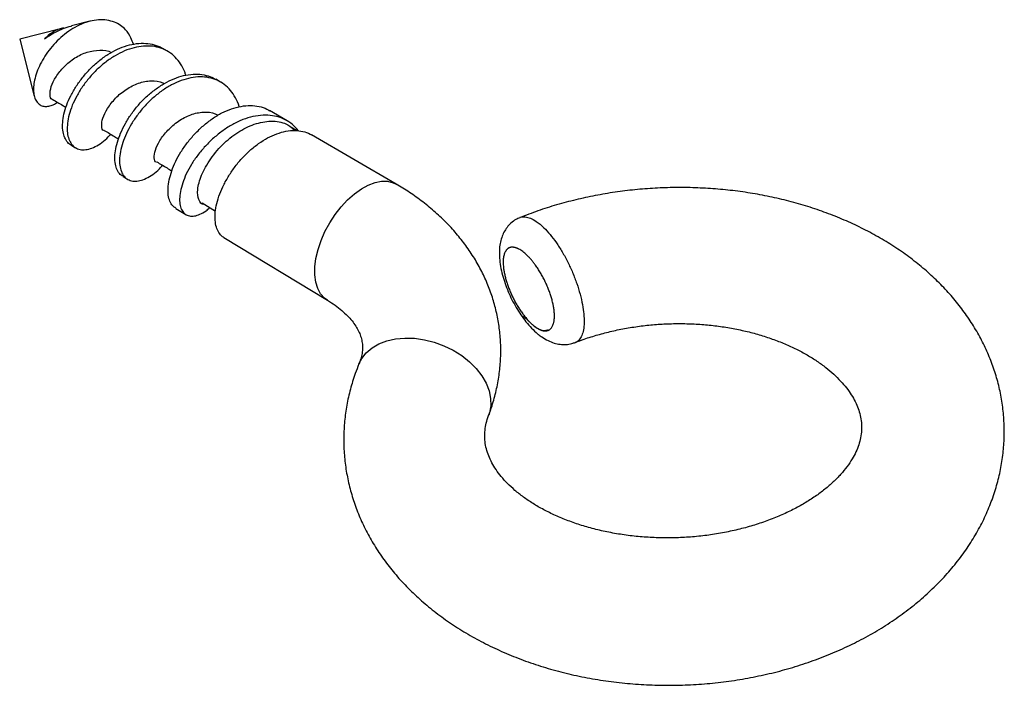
# Model space of a CAD drawing. Extents: x -5.14 to 2.27, y -1.81 to 3.2.
import ezdxf

# ---------------------------------------------------------------- set-up
doc = ezdxf.new("R2010")
doc.units = 0
doc.layers.get('0').update_dxf_attribs({"linetype": 'CONTINUOUS'})

msp = doc.modelspace()

# ---------------------------------------------------------------- linework, layer by layer
at = {"color": 7, "linetype": 'CONTINUOUS'}
for p, q in [((-4.8317, 3.1307), (-5.1395, 3.0521)), ((-4.6116, 3.1868), (-4.7495, 3.1516)), ((-5.1395, 3.0521), (-5.0299, 2.6241)), ((-4.027, 2.962), (-4.0623, 2.9825)), ((-3.6272, 2.7298), (-3.6631, 2.7507)), ((-3.1262, 2.4388), (-3.2581, 2.5154)), ((-3.0474, 2.3628), (-3.1005, 2.3937)), ((-2.3051, 1.9618), (-2.9418, 2.3317)), ((-4.7544, 2.2571), (-4.7196, 2.2361)), ((-4.3627, 2.0202), (-4.3276, 1.999)), ((-3.9649, 1.7796), (-3.8874, 1.7327)), ((-3.7668, 1.8205), (-3.6648, 1.7592)), ((-3.6026, 1.5604), (-2.8228, 1.0887))]:
    msp.add_line(p, q, dxfattribs=at)
at = {"color": 8, "linetype": 'CONTINUOUS', "flags": 128}
for points in [[(-2.8232, 1.089), (-2.8451, 1.105), (-2.8735, 1.137), (-2.8954, 1.1773), (-2.9101, 1.2251), (-2.9173, 1.2795), (-2.9169, 1.3392), (-2.9088, 1.4031), (-2.8931, 1.4696), (-2.8703, 1.5374), (-2.8408, 1.6049), (-2.8051, 1.6707), (-2.7642, 1.7333), (-2.719, 1.7913), (-2.6703, 1.8435), (-2.6193, 1.8888), (-2.5672, 1.9261), (-2.515, 1.9546), (-2.4639, 1.9738), (-2.415, 1.9833), (-2.3694, 1.9829), (-2.328, 1.9728), (-2.3051, 1.9618)], [(-2.5853, 0.6092), (-2.5638, 0.6502), (-2.5296, 0.6931), (-2.4861, 0.7301), (-2.4343, 0.7602), (-2.3751, 0.7829), (-2.3099, 0.7975), (-2.24, 0.8039), (-2.1671, 0.8018), (-2.0926, 0.7912), (-2.0181, 0.7723), (-1.9455, 0.7457), (-1.8761, 0.7118), (-1.8116, 0.6714), (-1.7533, 0.6254), (-1.7026, 0.5747), (-1.6604, 0.5207), (-1.6278, 0.4643), (-1.6054, 0.4068), (-1.5935, 0.3496), (-1.5926, 0.2937), (-1.6024, 0.2405), (-1.6083, 0.223)]]:
    msp.add_lwpolyline(points, dxfattribs=at)
at = {"color": 7, "linetype": 'CONTINUOUS'}
for points, knots in [([(-4.3418, 3.1237), (-4.3545, 3.1351), (-4.3799, 3.158), (-4.4274, 3.1825), (-4.4828, 3.1972), (-4.5452, 3.1996), (-4.6099, 3.1891), (-4.675, 3.1671), (-4.7395, 3.1335), (-4.8008, 3.0907), (-4.8575, 3.04), (-4.9077, 2.9844), (-4.9506, 2.9249), (-4.9854, 2.8641), (-5.0116, 2.8032), (-5.0286, 2.7454), (-5.0363, 2.6928), (-5.0356, 2.6468), (-5.0265, 2.6079), (-5.0103, 2.5775), (-4.9874, 2.5566), (-4.9598, 2.546), (-4.9286, 2.5455), (-4.8954, 2.5551), (-4.8705, 2.5664), (-4.8573, 2.5767), (-4.8556, 2.578)], [0, 0, 0, 0, 0.043911, 0.087815, 0.137899, 0.187983, 0.236206, 0.284422, 0.332252, 0.380067, 0.425742, 0.471417, 0.515485, 0.559545, 0.602924, 0.646287, 0.68733, 0.728372, 0.768336, 0.80829, 0.847146, 0.885991, 0.922533, 0.959073, 0.994849, 1, 1, 1, 1]), ([(-4.9528, 3.0548), (-4.9416, 3.0625), (-4.9155, 3.0805), (-4.8682, 3.1076), (-4.8118, 3.1323), (-4.7709, 3.1474), (-4.75, 3.1514), (-4.7495, 3.1515)], [0, 0, 0, 0, 0.185202, 0.432809, 0.712725, 0.992797, 1, 1, 1, 1]), ([(-4.8053, 3.1338), (-4.807, 3.1341), (-4.8185, 3.1361), (-4.8431, 3.1277), (-4.8861, 3.1099), (-4.9247, 3.0818), (-4.9488, 3.0587), (-4.9528, 3.0548)], [0, 0, 0, 0, 0.039233, 0.267278, 0.503405, 0.917942, 1, 1, 1, 1]), ([(-4.2827, 3.0139), (-4.2885, 3.0304), (-4.3032, 3.0719), (-4.3273, 3.1042), (-4.3418, 3.1237)], [0, 0, 0, 0, 0.401096, 1, 1, 1, 1]), ([(-4.8868, 2.5967), (-4.89, 2.597), (-4.9055, 2.5985), (-4.9139, 2.6337), (-4.9061, 2.6934), (-4.8697, 2.7698), (-4.8073, 2.8471), (-4.7262, 2.9143), (-4.6316, 2.9601), (-4.5376, 2.9724), (-4.4733, 2.969), (-4.4494, 2.952), (-4.449, 2.9517)], [0, 0, 0, 0, 0.031992, 0.152701, 0.273533, 0.394204, 0.514971, 0.635738, 0.75641, 0.877242, 0.997951, 1, 1, 1, 1]), ([(-4.7543, 2.2573), (-4.7547, 2.2575), (-4.7671, 2.2622), (-4.785, 2.283), (-4.8058, 2.3192), (-4.8165, 2.3677), (-4.8174, 2.4243), (-4.8077, 2.4885), (-4.7875, 2.5567), (-4.7561, 2.6276), (-4.7152, 2.698), (-4.6651, 2.7672), (-4.6079, 2.8315), (-4.544, 2.8899), (-4.4759, 2.9391), (-4.4038, 2.9782), (-4.3314, 3.0056), (-4.2592, 3.0208), (-4.1902, 3.0233), (-4.1259, 3.0112), (-4.0832, 2.9969), (-4.0642, 2.9832), (-4.0626, 2.982)], [0, 0, 0, 0, 0.001728, 0.056061, 0.111963, 0.166404, 0.222426, 0.276824, 0.332803, 0.387139, 0.443043, 0.497503, 0.553546, 0.607924, 0.663881, 0.718224, 0.774135, 0.828607, 0.884665, 0.939026, 0.994964, 1, 1, 1, 1]), ([(-3.8891, 2.7807), (-3.8915, 2.7893), (-3.9004, 2.8208), (-3.9268, 2.8677), (-3.9673, 2.919), (-4.0174, 2.959), (-4.0743, 2.9864), (-4.1379, 3.0009), (-4.2056, 3.002), (-4.2774, 2.9902), (-4.3499, 2.966), (-4.4224, 2.9295), (-4.4915, 2.8826), (-4.5568, 2.8262), (-4.6157, 2.7634), (-4.6682, 2.6954), (-4.7115, 2.6252), (-4.7454, 2.5537), (-4.7684, 2.4845), (-4.7809, 2.4189), (-4.7828, 2.3605), (-4.7748, 2.3101), (-4.757, 2.2698), (-4.7299, 2.2401), (-4.6951, 2.2228), (-4.6536, 2.2182), (-4.6082, 2.2269), (-4.5595, 2.2484), (-4.5099, 2.283), (-4.4737, 2.3133), (-4.4557, 2.3344), (-4.4535, 2.337)], [0, 0, 0, 0, 0.013451, 0.049262, 0.086107, 0.121987, 0.158909, 0.194765, 0.231663, 0.267476, 0.304322, 0.340215, 0.377151, 0.412994, 0.449877, 0.485694, 0.522544, 0.558446, 0.595393, 0.631225, 0.668096, 0.70392, 0.740777, 0.77668, 0.813629, 0.849451, 0.886312, 0.922147, 0.959016, 0.994913, 1, 1, 1, 1]), ([(-4.3618, 2.0216), (-4.3662, 2.0238), (-4.382, 2.0316), (-4.4013, 2.0578), (-4.4184, 2.0994), (-4.4251, 2.1511), (-4.4211, 2.2109), (-4.4062, 2.2761), (-4.3807, 2.3461), (-4.3455, 2.4175), (-4.3007, 2.489), (-4.2477, 2.5569), (-4.1867, 2.6197), (-4.1205, 2.6746), (-4.0499, 2.7211), (-3.9779, 2.7566), (-3.9052, 2.7804), (-3.8345, 2.7913), (-3.7664, 2.7882), (-3.7086, 2.7748), (-3.6769, 2.7569), (-3.6638, 2.7494)], [0, 0, 0, 0, 0.021459, 0.077449, 0.131872, 0.187878, 0.242209, 0.29811, 0.352546, 0.408561, 0.462962, 0.518945, 0.573279, 0.629181, 0.683636, 0.739674, 0.794055, 0.850015, 0.904355, 0.960263, 1, 1, 1, 1]), ([(-3.4867, 2.5434), (-3.4869, 2.5441), (-3.4932, 2.5697), (-3.5145, 2.6123), (-3.5513, 2.669), (-3.5976, 2.7129), (-3.6524, 2.7454), (-3.7137, 2.7648), (-3.7807, 2.7709), (-3.8507, 2.7634), (-3.9233, 2.7427), (-3.9955, 2.7102), (-4.067, 2.6666), (-4.1343, 2.6138), (-4.1969, 2.5524), (-4.2519, 2.4855), (-4.2991, 2.4144), (-4.3369, 2.3432), (-4.3654, 2.2726), (-4.3829, 2.206), (-4.3896, 2.1442), (-4.3855, 2.0904), (-4.3712, 2.0456), (-4.3484, 2.0124), (-4.3173, 1.9909), (-4.2793, 1.9822), (-4.2352, 1.9863), (-4.1875, 2.0033), (-4.1375, 2.0337), (-4.0959, 2.0674), (-4.0718, 2.0946), (-4.064, 2.1035)], [0, 0, 0, 0, 0.00105, 0.038423, 0.074377, 0.111384, 0.147178, 0.184011, 0.219811, 0.256652, 0.292397, 0.329181, 0.364904, 0.401657, 0.437465, 0.474316, 0.51005, 0.546821, 0.582552, 0.619314, 0.655121, 0.691971, 0.727697, 0.764458, 0.800201, 0.836976, 0.872775, 0.909618, 0.945338, 0.982092, 1, 1, 1, 1]), ([(-4.5034, 2.3645), (-4.5042, 2.3645), (-4.5168, 2.3659), (-4.5246, 2.3975), (-4.518, 2.4553), (-4.4812, 2.5318), (-4.421, 2.6099), (-4.3392, 2.6783), (-4.2451, 2.726), (-4.1498, 2.7431), (-4.0829, 2.7379), (-4.0559, 2.7194), (-4.0528, 2.7173)], [0, 0, 0, 0, 0.008543, 0.130541, 0.252377, 0.374309, 0.496242, 0.618077, 0.740075, 0.861949, 0.983822, 1, 1, 1, 1]), ([(-4.8906, 2.599), (-4.8657, 2.584), (-4.8324, 2.5641), (-4.7992, 2.5442), (-4.7909, 2.5392)], [0, 0, 0, 0, 0.752513, 1, 1, 1, 1]), ([(-3.9642, 1.7807), (-3.9724, 1.7861), (-3.991, 1.7982), (-4.0103, 1.8315), (-4.0222, 1.8761), (-4.0239, 1.9311), (-4.0153, 1.9931), (-3.9961, 2.0615), (-3.9667, 2.1326), (-3.9267, 2.2048), (-3.8778, 2.2748), (-3.8206, 2.3417), (-3.7576, 2.4024), (-3.6892, 2.4556), (-3.6182, 2.4986), (-3.5449, 2.5302), (-3.4726, 2.5491), (-3.402, 2.5555), (-3.3368, 2.5477), (-3.2885, 2.5336), (-3.2652, 2.5181), (-3.259, 2.5139)], [0, 0, 0, 0, 0.0430768, 0.0974129, 0.1533212, 0.2077329, 0.2637207, 0.3181503, 0.3741641, 0.4284983, 0.4844028, 0.5388366, 0.5948499, 0.6492581, 0.7052487, 0.7595846, 0.8154892, 0.8699432, 0.9259798, 0.9803675, 1, 1, 1, 1]), ([(-4.1094, 2.1269), (-4.1095, 2.1269), (-4.1213, 2.1273), (-4.1291, 2.1573), (-4.1221, 2.2141), (-4.0878, 2.2896), (-4.027, 2.3684), (-3.9459, 2.4381), (-3.8519, 2.4893), (-3.756, 2.5073), (-3.6845, 2.5036), (-3.6539, 2.4832), (-3.6474, 2.4788)], [0, 0, 0, 0, 0.000672, 0.121379, 0.242183, 0.362987, 0.483694, 0.604563, 0.725308, 0.846054, 0.966922, 1, 1, 1, 1]), ([(-3.0409, 2.362), (-3.0471, 2.3704), (-3.0672, 2.3978), (-3.1105, 2.4314), (-3.1698, 2.4623), (-3.2357, 2.479), (-3.3077, 2.4825), (-3.3825, 2.4724), (-3.4595, 2.449), (-3.5353, 2.4133), (-3.6094, 2.3663), (-3.6789, 2.3108), (-3.7435, 2.2479), (-3.8002, 2.1805), (-3.8486, 2.1094), (-3.8865, 2.0385), (-3.914, 1.9692), (-3.931, 1.9054), (-3.9374, 1.8481), (-3.9332, 1.7998), (-3.9185, 1.7612), (-3.8945, 1.7345), (-3.8626, 1.7204), (-3.8251, 1.7199), (-3.7825, 1.7334), (-3.7428, 1.7548), (-3.7171, 1.7767), (-3.7075, 1.7848)], [0, 0, 0, 0, 0.0186288, 0.0608311, 0.1018024, 0.1439657, 0.1848774, 0.2269688, 0.2679935, 0.3102123, 0.3511555, 0.3932885, 0.4341956, 0.4762808, 0.5173175, 0.5595509, 0.6004728, 0.6425819, 0.6835057, 0.7256092, 0.7666419, 0.808872, 0.849778, 0.8918689, 0.9328154, 0.9749442, 1, 1, 1, 1]), ([(-3.7488, 1.8097), (-3.7498, 1.8095), (-3.7711, 1.8057), (-3.7939, 1.843), (-3.8058, 1.9159), (-3.7754, 2.0281), (-3.7059, 2.1539), (-3.6049, 2.2731), (-3.4834, 2.3653), (-3.3559, 2.4242), (-3.2294, 2.442), (-3.1288, 2.4215), (-3.0843, 2.3804), (-3.068, 2.3653)], [0, 0, 0, 0, 0.004646, 0.101546, 0.201396, 0.304569, 0.411117, 0.520586, 0.620966, 0.723916, 0.829177, 0.9371, 1, 1, 1, 1]), ([(-4.5025, 2.3664), (-4.4771, 2.3511), (-4.4414, 2.3297), (-4.4056, 2.3083), (-4.3953, 2.3021)], [0, 0, 0, 0, 0.711656, 1, 1, 1, 1]), ([(-3.6023, 1.5608), (-3.6032, 1.5611), (-3.6162, 1.5662), (-3.6348, 1.5878), (-3.6564, 1.6256), (-3.6681, 1.6757), (-3.6699, 1.7339), (-3.661, 1.7996), (-3.6413, 1.8693), (-3.6112, 1.9424), (-3.572, 2.0156), (-3.5241, 2.0876), (-3.4691, 2.1549), (-3.4075, 2.2163), (-3.3415, 2.2685), (-3.2723, 2.3112), (-3.2031, 2.3425), (-3.1343, 2.3616), (-3.0687, 2.3679), (-3.0073, 2.3595), (-2.9649, 2.3467), (-2.9455, 2.3329), (-2.9424, 2.3307)], [0, 0, 0, 0, 0.003686, 0.057656, 0.113187, 0.16721, 0.222804, 0.276745, 0.332249, 0.386232, 0.441778, 0.495789, 0.551371, 0.60531, 0.660811, 0.714808, 0.770369, 0.824367, 0.879935, 0.933874, 0.989373, 1, 1, 1, 1]), ([(-4.1078, 2.1298), (-4.082, 2.1143), (-4.0442, 2.0917), (-4.0064, 2.069), (-3.9944, 2.0619)], [0, 0, 0, 0, 0.6842643, 1, 1, 1, 1]), ([(-2.5853, 0.6092), (-2.5948, 0.585), (-2.6196, 0.5225), (-2.6513, 0.4192), (-2.6781, 0.2997), (-2.6948, 0.1792), (-2.7014, 0.0584), (-2.6979, -0.0621), (-2.6844, -0.182), (-2.661, -0.3008), (-2.6279, -0.4181), (-2.5849, -0.5333), (-2.5323, -0.6463), (-2.4702, -0.7565), (-2.3986, -0.8637), (-2.3176, -0.9672), (-2.2274, -1.0669), (-2.1282, -1.162), (-2.0204, -1.2523), (-1.9043, -1.3371), (-1.7804, -1.416), (-1.6493, -1.4887), (-1.5115, -1.5546), (-1.3678, -1.6135), (-1.2187, -1.6651), (-1.0651, -1.7091), (-0.9077, -1.7453), (-0.7471, -1.7736), (-0.5842, -1.7938), (-0.4195, -1.8059), (-0.2539, -1.8099), (-0.088, -1.8057), (0.0774, -1.7933), (0.2416, -1.7727), (0.404, -1.7441), (0.5638, -1.7075), (0.7203, -1.663), (0.8728, -1.6107), (1.0207, -1.5509), (1.1632, -1.4836), (1.2997, -1.4092), (1.4295, -1.328), (1.5518, -1.2403), (1.6661, -1.1466), (1.7717, -1.0472), (1.8681, -0.9429), (1.9548, -0.8341), (2.0315, -0.7215), (2.0978, -0.6058), (2.1536, -0.4876), (2.1989, -0.3676), (2.2336, -0.2463), (2.2577, -0.1245), (2.2715, -0.0025), (2.275, 0.1191), (2.2684, 0.2398), (2.2518, 0.3592), (2.2255, 0.4768), (2.1896, 0.5923), (2.1444, 0.7052), (2.09, 0.8152), (2.0266, 0.922), (1.9544, 1.0252), (1.8736, 1.1245), (1.7847, 1.2195), (1.6878, 1.3098), (1.5834, 1.395), (1.4721, 1.4748), (1.3543, 1.5488), (1.2306, 1.6168), (1.1016, 1.6786), (0.9679, 1.734), (0.83, 1.7829), (0.6887, 1.8251), (0.5443, 1.8607), (0.3975, 1.8895), (0.2487, 1.9115), (0.0985, 1.9268), (-0.0527, 1.9353), (-0.2043, 1.9371), (-0.356, 1.932), (-0.5071, 1.9203), (-0.6573, 1.9019), (-0.806, 1.8767), (-0.9528, 1.8449), (-1.0972, 1.8064), (-1.238, 1.7621), (-1.3285, 1.7273), (-1.3734, 1.71)], [0, 0, 0, 0, 0.007127, 0.018449, 0.029683, 0.040818, 0.051873, 0.062872, 0.07384, 0.084799, 0.095771, 0.106783, 0.117858, 0.129016, 0.140272, 0.151638, 0.163118, 0.174711, 0.18641, 0.198204, 0.210077, 0.222014, 0.233998, 0.246016, 0.258055, 0.270106, 0.282161, 0.294217, 0.306271, 0.318324, 0.330378, 0.342433, 0.354494, 0.366561, 0.378636, 0.390723, 0.402823, 0.414935, 0.42706, 0.439194, 0.451328, 0.463454, 0.475559, 0.487626, 0.499637, 0.511573, 0.523415, 0.535148, 0.546759, 0.558244, 0.569604, 0.580849, 0.591992, 0.603053, 0.614053, 0.625019, 0.635972, 0.646934, 0.65793, 0.668986, 0.680121, 0.691354, 0.702695, 0.714151, 0.72572, 0.737396, 0.749165, 0.761013, 0.772921, 0.784871, 0.796848, 0.808837, 0.820827, 0.83281, 0.844783, 0.856745, 0.868696, 0.880637, 0.892572, 0.904502, 0.916433, 0.928367, 0.940307, 0.952258, 0.964224, 0.976207, 0.98821, 1, 1, 1, 1]), ([(-1.6087, 0.2218), (-1.5999, 0.246), (-1.5776, 0.3076), (-1.5502, 0.4084), (-1.5288, 0.5235), (-1.5176, 0.6384), (-1.5164, 0.7524), (-1.525, 0.8651), (-1.5433, 0.9758), (-1.5709, 1.0844), (-1.6076, 1.1902), (-1.6533, 1.293), (-1.7077, 1.3925), (-1.7707, 1.4883), (-1.8419, 1.5802), (-1.9213, 1.6678), (-2.0085, 1.7507), (-2.1033, 1.8286), (-2.202, 1.8996), (-2.2717, 1.9416), (-2.3051, 1.9618)], [0, 0, 0, 0, 0.036931, 0.094341, 0.151229, 0.207528, 0.263356, 0.318855, 0.374175, 0.429434, 0.484778, 0.54036, 0.596322, 0.652785, 0.709849, 0.767574, 0.825986, 0.885065, 0.944753, 1, 1, 1, 1]), ([(-1.373, 1.709), (-1.3832, 1.7049), (-1.4077, 1.6951), (-1.441, 1.6697), (-1.4713, 1.6369), (-1.4946, 1.5999), (-1.512, 1.5589), (-1.5235, 1.5129), (-1.5289, 1.4617), (-1.5279, 1.4047), (-1.5199, 1.3429), (-1.5057, 1.2793), (-1.486, 1.2155), (-1.4619, 1.153), (-1.4336, 1.0919), (-1.4016, 1.0331), (-1.3662, 0.9773), (-1.3274, 0.9248), (-1.2856, 0.8773), (-1.2539, 0.8475), (-1.2362, 0.8332), (-1.2341, 0.8315)], [0, 0, 0, 0, 0.032916, 0.07961, 0.124404, 0.168773, 0.215542, 0.265915, 0.320414, 0.381583, 0.444317, 0.507606, 0.567793, 0.627983, 0.686868, 0.746132, 0.806004, 0.866092, 0.928819, 0.99147, 1, 1, 1, 1]), ([(-1.3462, 0.9697), (-1.2452, 0.8707), (-1.1969, 0.849), (-1.129, 0.8718), (-1.1108, 0.917), (-1.1164, 1.0498), (-1.1405, 1.137), (-1.2165, 1.3007), (-1.2682, 1.3771), (-1.3697, 1.4754), (-1.4187, 1.4963), (-1.4847, 1.4709), (-1.5022, 1.4251), (-1.4955, 1.2918), (-1.4716, 1.2063), (-1.3967, 1.0449), (-1.3462, 0.9697), (-1.2452, 0.8707)], [-0.125, -0.125, 0, 0, 0.125, 0.125, 0.25, 0.25, 0.375, 0.375, 0.5, 0.5, 0.625, 0.625, 0.75, 0.75, 0.875, 0.875, 1, 1, 1.125, 1.125]), ([(-2.8228, 1.0887), (-2.8127, 1.0824), (-2.7824, 1.0637), (-2.7376, 1.0312), (-2.6913, 0.9917), (-2.6525, 0.952), (-2.6211, 0.9126), (-2.5964, 0.874), (-2.578, 0.8358), (-2.5653, 0.7972), (-2.5581, 0.7559), (-2.558, 0.7136), (-2.565, 0.6694), (-2.575, 0.6351), (-2.5831, 0.6146), (-2.5853, 0.6092)], [0, 0, 0, 0, 0.036872, 0.110218, 0.1838, 0.258182, 0.334061, 0.412481, 0.495043, 0.584296, 0.684332, 0.79948, 0.889661, 0.970758, 1, 1, 1, 1]), ([(-0.9557, 0.7702), (-0.9334, 0.7789), (-0.8789, 0.8002), (-0.7868, 0.8288), (-0.6809, 0.8564), (-0.5715, 0.8787), (-0.4598, 0.8957), (-0.3462, 0.9071), (-0.2318, 0.9128), (-0.1172, 0.9128), (-0.0033, 0.9071), (0.109, 0.8957), (0.2191, 0.8789), (0.3261, 0.8567), (0.4293, 0.8294), (0.5279, 0.7975), (0.6213, 0.7611), (0.7089, 0.7209), (0.7901, 0.6773), (0.8644, 0.6308), (0.9314, 0.582), (0.9909, 0.5316), (1.0428, 0.4801), (1.0869, 0.4282), (1.1235, 0.3762), (1.1528, 0.3244), (1.1751, 0.2728), (1.1907, 0.2206), (1.1995, 0.1667), (1.2006, 0.1116), (1.1937, 0.0562), (1.1793, 0.0019), (1.1581, -0.0516), (1.129, -0.1066), (1.0912, -0.1633), (1.0437, -0.2214), (0.9878, -0.2786), (0.9237, -0.3343), (0.8513, -0.3881), (0.7711, -0.4394), (0.6832, -0.4877), (0.5884, -0.5322), (0.4871, -0.5725), (0.3801, -0.608), (0.2682, -0.6382), (0.1523, -0.6628), (0.0332, -0.6815), (-0.0879, -0.694), (-0.2102, -0.7001), (-0.3326, -0.6998), (-0.454, -0.6932), (-0.5733, -0.6802), (-0.6897, -0.6613), (-0.8021, -0.6365), (-0.9095, -0.6063), (-1.0113, -0.5712), (-1.1066, -0.5317), (-1.1949, -0.4883), (-1.2754, -0.4418), (-1.3479, -0.3928), (-1.4121, -0.342), (-1.4679, -0.2901), (-1.5152, -0.2377), (-1.5545, -0.1854), (-1.5859, -0.1332), (-1.61, -0.0812), (-1.6272, -0.0286), (-1.6373, 0.0258), (-1.6395, 0.0809), (-1.6336, 0.136), (-1.6227, 0.1826), (-1.6124, 0.2115), (-1.6087, 0.2218)], [0, 0, 0, 0, 0.0096261, 0.0235562, 0.0375253, 0.0515287, 0.06556, 0.0796114, 0.0936742, 0.1077394, 0.1217956, 0.1358326, 0.1498415, 0.1638143, 0.1777441, 0.1916257, 0.2054565, 0.2192371, 0.2329733, 0.2466774, 0.2603708, 0.2740763, 0.287838, 0.3017215, 0.3158217, 0.3302735, 0.3452699, 0.3610843, 0.3780844, 0.3966257, 0.4143091, 0.4304424, 0.4454451, 0.4596772, 0.4747614, 0.4892653, 0.5033991, 0.517316, 0.5311147, 0.5448591, 0.55859, 0.5723256, 0.5860827, 0.5998699, 0.6136897, 0.6275405, 0.6414174, 0.6553137, 0.6692213, 0.6831312, 0.6970322, 0.7109141, 0.7247685, 0.738588, 0.7523673, 0.7661036, 0.7797976, 0.7934557, 0.8070912, 0.8207244, 0.834382, 0.8481126, 0.8619872, 0.8761086, 0.8906232, 0.9057406, 0.9217568, 0.9390582, 0.9579448, 0.9752546, 0.991113, 1, 1, 1, 1]), ([(-1.2341, 0.8315), (-1.2254, 0.8248), (-1.2019, 0.8068), (-1.1632, 0.7842), (-1.1171, 0.7656), (-1.0715, 0.7556), (-1.0265, 0.7543), (-0.9875, 0.7593), (-0.9652, 0.7682), (-0.9566, 0.7716)], [0, 0, 0, 0, 0.111399, 0.299627, 0.465452, 0.621087, 0.768872, 0.911823, 1, 1, 1, 1])]:
    msp.add_open_spline(points, degree=3, knots=knots, dxfattribs=at)
at = {"color": 8, "linetype": 'CONTINUOUS'}
msp.add_open_spline([(-1.373, 1.7091), (-1.3713, 1.7102), (-1.36, 1.7171), (-1.3335, 1.7168), (-1.2941, 1.7073), (-1.2469, 1.6812), (-1.1968, 1.6398), (-1.1456, 1.5842), (-1.099, 1.5228), (-1.054, 1.4525), (-1.0127, 1.3765), (-0.9755, 1.2957), (-0.9442, 1.2141), (-0.9191, 1.1327), (-0.9014, 1.0554), (-0.8911, 0.9831), (-0.8886, 0.9191), (-0.894, 0.8641), (-0.9066, 0.8201), (-0.9272, 0.7892), (-0.944, 0.7732), (-0.9555, 0.7712), (-0.956, 0.7711)], degree=3, knots=[0, 0, 0, 0, 0.009614, 0.064342, 0.11765, 0.172497, 0.23996, 0.293579, 0.34876, 0.402386, 0.457577, 0.511185, 0.566364, 0.619793, 0.674782, 0.727948, 0.782655, 0.835635, 0.890137, 0.94314, 0.997661, 1, 1, 1, 1], dxfattribs=at)

doc.saveas('drawing.dxf')
